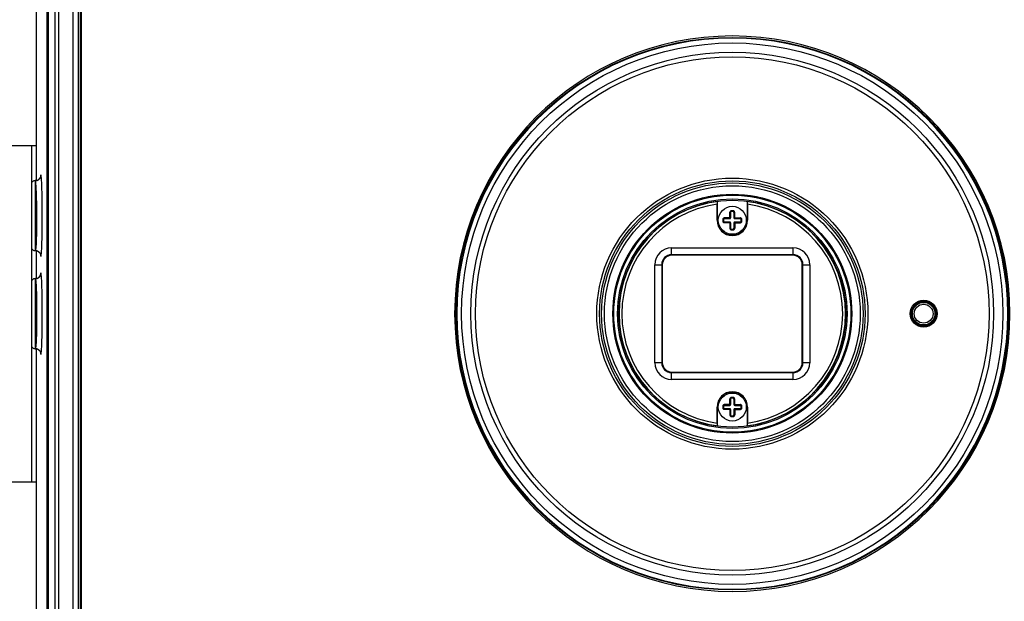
# Model space of a CAD drawing. Header units: millimetres. Extents: x 635 to 1283, y 8 to 421.
# Tile 3 of 12: x 721 to 826, y 200 to 262. Entities that reach past the tile are written whole.
import ezdxf

# ---------------------------------------------------------------- set-up
doc = ezdxf.new("R2010")
doc.units = ezdxf.units.MM
doc.header["$LTSCALE"] = 32.67
doc.header["$PDMODE"] = 3
doc.header["$PDSIZE"] = 8
doc.layers.get('0').update_dxf_attribs({"linetype": 'CONTINUOUS'})
doc.layers.get('Defpoints').update_dxf_attribs({"linetype": 'CONTINUOUS'})
doc.layers.add('20_ALL_FEATURES', color=7, linetype='CONTINUOUS')
doc.layers.add('51__DRAFT_DIMS', color=7, linetype='CONTINUOUS')
doc.styles.get("Standard").update_dxf_attribs({"font": 'simfang.ttf'})
doc.dimstyles.new('DIMSTYLE_1', dxfattribs={"dimtxt": 3, "dimasz": 3, "dimexe": 2.5, "dimexo": 0.5, "dimgap": 0.75, "dimtad": 1, "dimdsep": 46, "dimtxsty": 'STANDARD', "dimblk": '_FILLED', "dimblk1": '_FILLED', "dimblk2": '_FILLED', "dimcen": 0.09, "dimclrt": 3, "dimazin": 2, "dimtp": 0.5, "dimtm": 0.5, "dimtfac": 1, "dimtofl": 0, "dimtmove": 0, "dimatfit": 3, "dimldrblk": '_FILLED', "dimfxl": 1, "dimtolj": 1, "dimarcsym": 0})

# ---------------------------------------------------------------- blocks, each defined once
blk = doc.blocks.new('_FILLED')
at = {"color": 0, "linetype": 'ByBlock'}
blk.add_solid([(0, 0), (-1, 0.167), (-1, -0.167)], dxfattribs=at)
blk = doc.blocks.new('*D33')
at = {"layer": '51__DRAFT_DIMS', "color": 0, "lineweight": -2}
for p, q in [((715.13, 241.12), (715.13, 327.77)), ((879.32, 242.22), (879.32, 327.77)), ((718.13, 325.27), (876.32, 325.27))]:
    blk.add_line(p, q, dxfattribs=at)
at = {"layer": 'Defpoints', "color": 0}
for p in [(879.32, 325.27), (879.32, 241.72), (715.13, 240.62)]:
    blk.add_point(p, dxfattribs=at)
at = {"layer": '51__DRAFT_DIMS', "color": 0, "linetype": 'ByBlock', "lineweight": -2, "xscale": 3, "yscale": 3, "zscale": 3, "rotation": 180}
blk.add_blockref('_FILLED', (715.13, 325.27), dxfattribs=at)
at = {"layer": '51__DRAFT_DIMS', "color": 0, "linetype": 'ByBlock', "lineweight": -2, "xscale": 3, "yscale": 3, "zscale": 3}
blk.add_blockref('_FILLED', (879.32, 325.27), dxfattribs=at)
at = {"layer": '51__DRAFT_DIMS', "color": 251, "insert": (797.3, 330.02), "char_height": 3, "attachment_point": 2, "line_spacing_factor": 0.9}
blk.add_mtext('\\A1;164.2', dxfattribs=at)
blk = doc.blocks.new('*D35')
at = {"layer": '51__DRAFT_DIMS', "color": 0, "lineweight": -2}
for p, q in [((731.58, 305.26), (704, 305.26)), ((706.5, 302.26), (706.5, 158.67)), ((748.77, 155.67), (704, 155.67))]:
    blk.add_line(p, q, dxfattribs=at)
at = {"layer": 'Defpoints', "color": 0}
for p in [(732.08, 305.26), (706.5, 155.67), (749.27, 155.67)]:
    blk.add_point(p, dxfattribs=at)
at = {"layer": '51__DRAFT_DIMS', "color": 0, "linetype": 'ByBlock', "lineweight": -2, "xscale": 3, "yscale": 3, "zscale": 3}
for p, rotation in [((706.5, 305.26), 90), ((706.5, 155.67), 270)]:
    blk.add_blockref('_FILLED', p, dxfattribs=dict(at, rotation=rotation))
at = {"layer": '51__DRAFT_DIMS', "color": 251, "insert": (701.75, 230.57), "char_height": 3, "attachment_point": 2, "rotation": 90, "line_spacing_factor": 0.9}
blk.add_mtext('\\A1;149.6', dxfattribs=at)

msp = doc.modelspace()

# ---------------------------------------------------------------- linework, layer by layer
at = {"layer": '20_ALL_FEATURES'}
for p, q in [((722.634, 295.817), (722.634, 244.92)), ((723.785, 295.34), (723.785, 166)), ((723.937, 295.337), (723.937, 166.003)), ((724.682, 166.003), (724.682, 295.337)), ((725.029, 295.337), (725.029, 166.003)), ((726.608, 183.114), (726.608, 278.227)), ((727.126, 278.227), (727.126, 183.114)), ((727.224, 183.154), (727.224, 278.186)), ((727.424, 183.356), (727.424, 277.985)), ((727.45, 277.985), (727.45, 183.356)), ((719.624, 248.67), (722.634, 248.67)), ((722.124, 248.67), (722.124, 212.67)), ((722.547, 244.92), (722.524, 244.921)), ((722.524, 244.92), (722.524, 244.774)), ((722.524, 244.774), (722.531, 237.42)), ((795.607, 242.696), (795.624, 242.714)), ((795.624, 240.67), (795.624, 242.714)), ((798.824, 242.714), (798.824, 240.67)), ((798.824, 242.714), (798.84, 242.696)), ((795.592, 240.67), (795.592, 242.391)), ((797.134, 241.616), (797.126, 241.698)), ((797.313, 241.616), (797.321, 241.698)), ((798.855, 242.391), (798.855, 240.67)), ((795.624, 240.67), (795.592, 240.67)), ((796.196, 240.767), (796.278, 240.76)), ((796.278, 240.581), (796.196, 240.573)), ((796.377, 240.85), (796.377, 240.871)), ((796.377, 240.85), (796.944, 240.85)), ((796.944, 240.879), (796.944, 240.85)), ((797.044, 240.95), (797.015, 240.95)), ((797.023, 241.517), (797.044, 241.517)), ((797.044, 240.95), (797.044, 241.517)), ((797.404, 241.517), (797.404, 240.95)), ((797.404, 241.517), (797.424, 241.517)), ((797.433, 240.95), (797.404, 240.95)), ((797.504, 240.85), (797.504, 240.879)), ((797.504, 240.85), (798.07, 240.85)), ((798.07, 240.871), (798.07, 240.85)), ((798.169, 240.76), (798.251, 240.767)), ((798.169, 240.581), (798.251, 240.573)), ((798.855, 240.67), (798.824, 240.67)), ((796.377, 240.47), (796.377, 240.49)), ((796.944, 240.49), (796.377, 240.49)), ((796.944, 240.49), (796.944, 240.461)), ((797.015, 240.39), (797.044, 240.39)), ((797.044, 239.824), (797.023, 239.824)), ((797.044, 239.824), (797.044, 240.39)), ((797.134, 239.724), (797.126, 239.643)), ((797.313, 239.724), (797.321, 239.643)), ((797.404, 240.39), (797.404, 239.824)), ((797.404, 240.39), (797.433, 240.39)), ((797.424, 239.824), (797.404, 239.824)), ((797.504, 240.461), (797.504, 240.49)), ((798.07, 240.49), (797.504, 240.49)), ((798.07, 240.49), (798.07, 240.47)), ((788.446, 239.067), (788.337, 239.171)), ((806.11, 239.171), (806.001, 239.067)), ((722.545, 237.42), (722.531, 237.42)), ((722.545, 237.42), (722.562, 237.42)), ((722.634, 237.42), (722.634, 234.42)), ((787.478, 238.17), (787.595, 238.08)), ((790.724, 236.92), (790.724, 237.72)), ((790.724, 237.72), (803.724, 237.72)), ((803.724, 237.72), (803.724, 236.92)), ((806.852, 238.08), (806.969, 238.17)), ((722.98, 237.227), (723.019, 237.18)), ((723.019, 237.18), (723.048, 237.136)), ((723.048, 237.136), (723.07, 237.096)), ((803.724, 236.987), (790.724, 236.987)), ((803.724, 236.92), (790.724, 236.92)), ((788.924, 225.42), (788.924, 235.92)), ((788.924, 235.92), (789.724, 235.92)), ((789.656, 235.92), (789.656, 225.42)), ((789.724, 235.92), (789.724, 225.42)), ((804.724, 225.42), (804.724, 235.92)), ((804.724, 235.92), (805.524, 235.92)), ((804.791, 225.42), (804.791, 235.92)), ((805.524, 235.92), (805.524, 225.42)), ((722.523, 234.42), (722.524, 234.421)), ((722.547, 234.42), (722.524, 234.421)), ((722.524, 234.42), (722.524, 234.403)), ((722.523, 234.023), (722.524, 233.658)), ((722.523, 234.023), (722.531, 226.92)), ((722.524, 233.658), (722.53, 227.481)), ((722.545, 226.92), (722.531, 226.92)), ((722.545, 226.92), (722.562, 226.92)), ((722.634, 226.92), (722.634, 165.523)), ((789.724, 225.42), (788.924, 225.42)), ((805.524, 225.42), (804.724, 225.42)), ((790.724, 223.62), (790.724, 224.42)), ((790.724, 224.42), (803.724, 224.42)), ((790.724, 224.353), (803.724, 224.353)), ((803.724, 224.42), (803.724, 223.62)), ((787.595, 223.261), (787.478, 223.171)), ((803.724, 223.62), (790.724, 223.62)), ((806.969, 223.171), (806.852, 223.261)), ((788.337, 222.17), (788.446, 222.274)), ((797.126, 221.698), (797.134, 221.616)), ((797.321, 221.698), (797.313, 221.616)), ((806.001, 222.274), (806.11, 222.17)), ((795.592, 220.67), (795.624, 220.67)), ((795.592, 218.949), (795.592, 220.67)), ((795.624, 218.626), (795.624, 220.67)), ((796.196, 220.767), (796.278, 220.76)), ((796.278, 220.581), (796.196, 220.573)), ((796.377, 220.85), (796.377, 220.871)), ((796.377, 220.85), (796.944, 220.85)), ((796.944, 220.49), (796.377, 220.49)), ((796.377, 220.47), (796.377, 220.49)), ((796.944, 220.879), (796.944, 220.85)), ((796.944, 220.49), (796.944, 220.461)), ((797.044, 220.95), (797.015, 220.95)), ((797.023, 221.517), (797.044, 221.517)), ((797.044, 220.95), (797.044, 221.517)), ((797.404, 221.517), (797.424, 221.517)), ((797.404, 221.517), (797.404, 220.95)), ((797.433, 220.95), (797.404, 220.95)), ((797.504, 220.85), (797.504, 220.879)), ((797.504, 220.85), (798.07, 220.85)), ((798.07, 220.49), (797.504, 220.49)), ((797.504, 220.461), (797.504, 220.49)), ((798.07, 220.871), (798.07, 220.85)), ((798.07, 220.49), (798.07, 220.47)), ((798.169, 220.76), (798.251, 220.767)), ((798.169, 220.581), (798.251, 220.573)), ((798.824, 220.67), (798.855, 220.67)), ((798.824, 220.67), (798.824, 218.626)), ((798.855, 220.67), (798.855, 218.949)), ((797.015, 220.39), (797.044, 220.39)), ((797.044, 219.824), (797.023, 219.824)), ((797.044, 219.824), (797.044, 220.39)), ((797.126, 219.643), (797.134, 219.724)), ((797.321, 219.643), (797.313, 219.724)), ((797.404, 220.39), (797.433, 220.39)), ((797.404, 220.39), (797.404, 219.824)), ((797.424, 219.824), (797.404, 219.824)), ((795.624, 218.626), (795.607, 218.645)), ((798.84, 218.645), (798.824, 218.626)), ((719.624, 212.67), (722.634, 212.67))]:
    msp.add_line(p, q, dxfattribs=at)
for points in [[(723.1, 245.313), (723.101, 245.32), (723.103, 245.331), (723.104, 245.336), (723.104, 245.338), (723.104, 245.334), (723.101, 245.323), (723.095, 245.304), (723.085, 245.278), (723.07, 245.245), (723.048, 245.205), (723.019, 245.161), (722.981, 245.114), (722.933, 245.067), (722.876, 245.023), (722.809, 244.983), (722.734, 244.952), (722.651, 244.93), (722.562, 244.921), (722.547, 244.92)], [(722.562, 237.42), (722.651, 237.41), (722.733, 237.389), (722.808, 237.357), (722.876, 237.318)], [(722.876, 237.318), (722.933, 237.274), (722.98, 237.227)], [(723.07, 237.096), (723.085, 237.063), (723.095, 237.036), (723.101, 237.017), (723.104, 237.006), (723.104, 237.003), (723.104, 237.003)], [(722.651, 234.43), (722.562, 234.421), (722.547, 234.42)], [(723.1, 234.813), (723.101, 234.82), (723.103, 234.831), (723.104, 234.836), (723.104, 234.838), (723.104, 234.834), (723.101, 234.823), (723.095, 234.804), (723.085, 234.778), (723.07, 234.745), (723.048, 234.705), (723.019, 234.661), (722.981, 234.614), (722.933, 234.567), (722.876, 234.523), (722.809, 234.483), (722.734, 234.452), (722.651, 234.43)], [(722.562, 226.92), (722.651, 226.91), (722.733, 226.889), (722.808, 226.857), (722.876, 226.818), (722.933, 226.774), (722.98, 226.727), (723.019, 226.68), (723.048, 226.636), (723.07, 226.596), (723.085, 226.563), (723.095, 226.536), (723.101, 226.517), (723.104, 226.506), (723.104, 226.503), (723.104, 226.503)]]:
    msp.add_lwpolyline(points, dxfattribs=at)
for centre, radius in [((797.224, 230.67), 29.602), ((797.224, 230.67), 29), ((797.224, 230.67), 28), ((797.224, 230.67), 27.509), ((797.224, 230.67), 14.522), ((797.224, 230.67), 14.222), ((797.224, 230.67), 14.005), ((797.224, 230.67), 13.7), ((797.224, 230.67), 12.8), ((797.224, 230.67), 12.7), ((797.224, 230.67), 12.3), ((797.224, 230.67), 12.15), ((797.224, 240.67), 1.5), ((817.724, 230.67), 1.45), ((817.724, 230.67), 1.352), ((817.724, 230.67), 1.3), ((817.724, 230.67), 1.25), ((817.724, 230.67), 1.21), ((817.724, 230.67), 1.01), ((797.224, 220.67), 1.5)]:
    msp.add_circle(centre, radius, dxfattribs=at)
for centre, radius, start, end in [((797.224, 230.67), 29.75, 90.00002, 269.99998), ((797.224, 230.67), 29.517, 0, 180), ((797.224, 230.67), 29.75, 270.00002, 89.99998), ((722.524, 244.52), 0.4, 89.86482, 180), ((722.542, 245.519), 0.599, 270.55715, 275.76612), ((722.541, 245.526), 0.606, 275.75275, 278.57811), ((722.541, 245.527), 0.607, 278.56814, 281.73551), ((722.541, 245.525), 0.605, 281.71367, 286.56641), ((722.543, 245.518), 0.598, 286.54426, 289.51207), ((722.543, 245.518), 0.598, 286.56902, 289.47032), ((722.544, 245.515), 0.594, 289.48601, 297.07826), ((722.541, 245.522), 0.602, 297.00294, 304.08359), ((722.541, 245.522), 0.602, 297.08097, 304.19226), ((797.224, 230.67), 12.133, 97.65631, 262.34369), ((797.224, 230.67), 12.133, 277.65631, 82.34369), ((797.224, 230.67), 11.834, 97.92417, 262.07583), ((797.144, 241.513), 0.121, 95.39986, 178.15156), ((797.144, 241.517), 0.1, 95.40054, 180), ((797.224, 240.67), 1.032, 84.60011, 95.39989), ((797.224, 240.67), 0.967, 84.59948, 95.40052), ((797.224, 240.67), 0.95, 84.59946, 95.40054), ((797.304, 241.517), 0.1, 0, 84.59946), ((797.303, 241.513), 0.121, 1.84815, 84.59929), ((797.224, 230.67), 11.834, 277.92417, 82.07583), ((797.224, 240.67), 1.631, 180, 0), ((797.224, 240.67), 1.6, 180, 0), ((797.224, 240.67), 1.032, 174.60011, 185.39989), ((797.224, 240.67), 0.967, 174.59946, 185.40054), ((796.381, 240.75), 0.121, 91.84815, 174.59929), ((796.381, 240.591), 0.121, 185.39986, 268.15156), ((797.224, 240.67), 0.95, 174.59946, 185.40054), ((796.377, 240.75), 0.1, 90, 174.59946), ((796.377, 240.59), 0.1, 185.40054, 270), ((797.229, 202.247), 38.687, 90.42858, 91.27982), ((797.212, 204.006), 36.874, 90.41762, 91.29754), ((796.944, 240.95), 0.1, 270, 0), ((796.943, 240.95), 0.0711, 270.12789, 359.87212), ((833.349, 240.69), 36.336, 178.69594, 179.5889), ((797.504, 240.95), 0.1, 180, 270), ((760.56, 240.682), 36.874, 0.41762, 1.29754), ((797.504, 240.95), 0.0711, 180.12789, 269.87212), ((758.801, 240.665), 38.687, 0.42858, 1.27982), ((797.243, 204.545), 36.336, 88.69594, 89.5889), ((798.066, 240.75), 0.121, 5.39986, 88.15156), ((798.07, 240.75), 0.1, 5.40054, 90), ((798.07, 240.59), 0.1, 270, 354.59946), ((798.066, 240.591), 0.121, 271.84815, 354.59929), ((797.224, 240.67), 0.95, 354.59946, 5.40054), ((797.224, 240.67), 0.967, 354.59948, 5.40052), ((797.224, 240.67), 1.032, 354.60011, 5.39989), ((797.204, 276.796), 36.336, 268.69594, 269.5889), ((796.944, 240.39), 0.1, 0, 90), ((796.943, 240.39), 0.0711, 0.12789, 89.87212), ((835.647, 240.675), 38.687, 180.42858, 181.27982), ((833.888, 240.659), 36.874, 180.41762, 181.29754), ((797.144, 239.828), 0.121, 181.84815, 264.59929), ((797.144, 239.824), 0.1, 180, 264.59946), ((797.224, 240.67), 1.032, 264.60011, 275.39989), ((797.224, 240.67), 0.967, 264.59948, 275.40052), ((797.224, 240.67), 0.95, 264.59946, 275.40054), ((797.304, 239.824), 0.1, 275.40054, 0), ((797.303, 239.828), 0.121, 275.39986, 358.15156), ((797.504, 240.39), 0.1, 90, 180), ((761.098, 240.651), 36.336, 358.69594, 359.5889), ((797.504, 240.39), 0.0711, 90.12789, 179.87212), ((797.235, 277.334), 36.874, 270.41762, 271.29754), ((797.218, 279.093), 38.687, 270.42858, 271.27982), ((788.374, 238.27), 0.518, 117.76326, 160.50496), ((788.374, 238.27), 0.502, 123.06377, 154.63519), ((806.074, 238.27), 0.518, 19.49338, 62.41386), ((806.074, 238.27), 0.502, 25.27154, 57.14698), ((722.524, 237.82), 0.4, 180, 270.99605), ((722.542, 236.827), 0.593, 86.72583, 89.73626), ((722.542, 236.827), 0.593, 86.70937, 89.73603), ((722.541, 236.819), 0.601, 83.46694, 86.72605), ((722.541, 236.814), 0.607, 77.91336, 83.49638), ((722.541, 236.815), 0.605, 73.25357, 77.95447), ((722.541, 236.815), 0.606, 73.24742, 77.91661), ((722.543, 236.821), 0.599, 70.20491, 73.25185), ((722.543, 236.821), 0.599, 70.1491, 73.24587), ((722.545, 236.827), 0.592, 65.00649, 70.1998), ((722.545, 236.827), 0.592, 65.00987, 70.14432), ((722.542, 236.82), 0.6, 56.85219, 64.99181), ((722.542, 236.821), 0.6, 56.87904, 64.99466), ((790.724, 235.92), 1.8, 90, 179.99999), ((803.724, 235.92), 1.8, 0, 90), ((790.724, 235.92), 1.067, 90, 179.99999), ((790.724, 235.92), 1, 90, 180), ((803.724, 235.92), 1.067, 0, 90), ((803.724, 235.92), 1, 0, 90), ((722.524, 234.02), 0.4, 90, 180), ((722.542, 235.019), 0.599, 270.55715, 275.76612), ((722.541, 235.026), 0.606, 275.75275, 278.57811), ((722.541, 235.027), 0.607, 278.56813, 283.30529), ((722.541, 235.027), 0.607, 278.57753, 281.71646), ((722.541, 235.025), 0.605, 281.71367, 286.56641), ((722.542, 235.024), 0.604, 283.30511, 286.54445), ((722.543, 235.018), 0.598, 286.54426, 289.51207), ((722.543, 235.018), 0.598, 286.56902, 289.47032), ((722.544, 235.015), 0.594, 289.48601, 297.07826), ((722.541, 235.022), 0.602, 297.00294, 304.08359), ((722.541, 235.021), 0.601, 297.07921, 303.23327), ((722.54, 235.022), 0.602, 303.23227, 306.29399), ((797.224, 230.67), 29.517, 180, 0), ((722.524, 227.32), 0.4, 180, 270.99605), ((722.531, 226.933), 0.0131, 270.04836, 279.3791), ((722.53, 226.933), 0.0126, 270.49684, 280.15633), ((722.542, 226.327), 0.593, 86.72583, 89.73626), ((722.542, 226.327), 0.593, 86.70937, 89.73603), ((722.541, 226.319), 0.601, 83.46694, 86.72605), ((722.541, 226.314), 0.607, 77.91336, 83.49638), ((722.541, 226.315), 0.605, 73.25357, 77.95447), ((722.541, 226.315), 0.606, 73.24742, 77.91661), ((722.543, 226.321), 0.599, 70.20491, 73.25185), ((722.543, 226.321), 0.599, 70.1491, 73.24587), ((722.545, 226.327), 0.592, 65.00649, 70.1998), ((722.545, 226.327), 0.592, 65.00987, 70.14432), ((722.542, 226.32), 0.6, 56.85219, 64.99181), ((722.542, 226.321), 0.6, 56.87904, 64.99466), ((790.724, 225.42), 1.8, 180, 269.99999), ((790.724, 225.42), 1.067, 180, 269.99999), ((790.724, 225.42), 1, 180, 270), ((803.724, 225.42), 1.8, 270, 359.99999), ((803.724, 225.42), 1.067, 270, 359.99999), ((803.724, 225.42), 1, 270, 0), ((788.374, 223.07), 0.518, 199.53784, 242.48434), ((788.374, 223.07), 0.502, 205.27154, 237.14698), ((806.074, 223.07), 0.518, 297.76326, 340.50496), ((806.074, 223.07), 0.502, 303.06377, 334.63519), ((797.224, 220.67), 1.631, 0, 180), ((797.224, 220.67), 1.6, 0, 180), ((797.144, 221.513), 0.121, 95.39986, 178.15156), ((797.144, 221.517), 0.1, 95.40054, 180), ((797.224, 220.67), 1.032, 84.60011, 95.39989), ((797.224, 220.67), 0.967, 84.59948, 95.40052), ((797.224, 220.67), 0.95, 84.59946, 95.40054), ((797.304, 221.517), 0.1, 0, 84.59946), ((797.303, 221.513), 0.121, 1.84815, 84.59929), ((797.224, 220.67), 1.032, 174.60011, 185.39989), ((797.224, 220.67), 0.967, 174.59946, 185.40054), ((796.381, 220.75), 0.121, 91.84815, 174.59929), ((796.381, 220.591), 0.121, 185.39986, 268.15156), ((797.224, 220.67), 0.95, 174.59946, 185.40054), ((796.377, 220.75), 0.1, 90, 174.59946), ((796.377, 220.59), 0.1, 185.40054, 270), ((797.229, 182.247), 38.687, 90.42858, 91.27982), ((797.212, 184.006), 36.874, 90.41762, 91.29754), ((796.944, 220.95), 0.1, 270, 0), ((796.943, 220.95), 0.0711, 270.12789, 359.87212), ((796.944, 220.39), 0.1, 0, 90), ((833.349, 220.69), 36.336, 178.69594, 179.5889), ((797.504, 220.95), 0.1, 180, 270), ((797.504, 220.39), 0.1, 90, 180), ((760.56, 220.682), 36.874, 0.41762, 1.29754), ((797.504, 220.95), 0.0711, 180.12789, 269.87212), ((758.801, 220.665), 38.687, 0.42858, 1.27982), ((797.243, 184.545), 36.336, 88.69594, 89.5889), ((798.066, 220.75), 0.121, 5.39986, 88.15156), ((798.07, 220.75), 0.1, 5.40054, 90), ((798.07, 220.59), 0.1, 270, 354.59946), ((798.066, 220.591), 0.121, 271.84815, 354.59929), ((797.224, 220.67), 0.95, 354.59946, 5.40054), ((797.224, 220.67), 0.967, 354.59948, 5.40052), ((797.224, 220.67), 1.032, 354.60011, 5.39989), ((797.204, 256.796), 36.336, 268.69594, 269.5889), ((796.943, 220.39), 0.0711, 0.12789, 89.87212), ((835.647, 220.675), 38.687, 180.42858, 181.27982), ((833.888, 220.659), 36.874, 180.41762, 181.29754), ((797.144, 219.828), 0.121, 181.84815, 264.59929), ((797.144, 219.824), 0.1, 180, 264.59946), ((797.224, 220.67), 1.032, 264.60011, 275.39989), ((797.224, 220.67), 0.967, 264.59948, 275.40052), ((797.224, 220.67), 0.95, 264.59946, 275.40054), ((797.304, 219.824), 0.1, 275.40054, 0), ((797.303, 219.828), 0.121, 275.39986, 358.15156), ((761.098, 220.651), 36.336, 358.69594, 359.5889), ((797.504, 220.39), 0.0711, 90.12789, 179.87212), ((797.235, 257.334), 36.874, 270.41762, 271.29754), ((797.218, 259.093), 38.687, 270.42858, 271.27982)]:
    msp.add_arc(centre, radius, start, end, dxfattribs=at)
for points, knots in [([(722.524, 244.903), (722.527, 244.897), (722.542, 244.859), (722.549, 244.818), (722.555, 244.785)], [0, 0, 0, 0, 0.1690187, 1, 1, 1, 1]), ([(722.555, 244.785), (722.568, 244.707), (722.587, 244.513), (722.621, 243.997), (722.654, 243.148), (722.677, 241.969), (722.683, 240.894), (722.678, 240.023), (722.67, 239.411), (722.657, 238.856), (722.641, 238.376), (722.62, 237.984), (722.602, 237.697), (722.579, 237.521), (722.557, 237.443), (722.539, 237.42), (722.531, 237.42)], [0, 0, 0, 0, 0.032224, 0.0790256, 0.2101559, 0.3769626, 0.558193, 0.6469764, 0.730715, 0.8067142, 0.8725385, 0.9260998, 0.9656791, 0.9901723, 0.9967126, 1, 1, 1, 1]), ([(723.142, 245.52), (723.142, 245.423), (723.093, 245.227), (722.958, 245.077), (722.878, 245.023)], [0, 0, 0, 0, 0.5002469, 1, 1, 1, 1]), ([(722.879, 245.024), (722.959, 245.078), (723.094, 245.228), (723.142, 245.423), (723.142, 245.52)], [0, 0, 0, 0, 0.4998354, 1, 1, 1, 1]), ([(723.142, 245.52), (723.136, 245.519), (723.125, 245.497), (723.116, 245.46), (723.105, 245.392), (723.098, 245.34), (723.095, 245.31)], [0, 0, 0, 0, 0.0840497, 0.2730573, 0.5773863, 1, 1, 1, 1]), ([(723.218, 244.928), (723.213, 245.013), (723.203, 245.161), (723.187, 245.33), (723.173, 245.429), (723.163, 245.477), (723.156, 245.504), (723.146, 245.52), (723.142, 245.52)], [0, 0, 0, 0, 0.426758, 0.7373876, 0.8472289, 0.926715, 0.9765949, 1, 1, 1, 1]), ([(723.218, 237.405), (723.25, 237.934), (723.282, 239.187), (723.3, 241.163), (723.282, 243.142), (723.25, 244.397), (723.218, 244.928)], [0, 0, 0, 0, 0.2112323, 0.4994949, 0.788026, 1, 1, 1, 1]), ([(795.607, 242.696), (795.606, 242.695), (795.605, 242.692), (795.603, 242.683), (795.601, 242.664), (795.598, 242.635), (795.596, 242.597), (795.594, 242.552), (795.593, 242.483), (795.592, 242.429), (795.592, 242.391)], [0, 0, 0, 0, 0.0108913, 0.0297919, 0.0940602, 0.1923665, 0.3180084, 0.4661067, 0.6326387, 1, 1, 1, 1]), ([(798.855, 242.391), (798.855, 242.429), (798.855, 242.483), (798.853, 242.552), (798.851, 242.597), (798.849, 242.635), (798.846, 242.664), (798.844, 242.683), (798.842, 242.692), (798.841, 242.695), (798.84, 242.696)], [0, 0, 0, 0, 0.3673654, 0.5338986, 0.6820048, 0.8076426, 0.9059417, 0.9702157, 0.9891116, 1, 1, 1, 1]), ([(797.126, 241.698), (797.105, 241.696), (797.064, 241.684), (797.021, 241.652), (796.995, 241.618), (796.981, 241.59), (796.972, 241.56), (796.97, 241.539), (796.969, 241.529)], [0, 0, 0, 0, 0.253055, 0.5040539, 0.6289635, 0.7531987, 0.8767703, 1, 1, 1, 1]), ([(797.478, 241.529), (797.477, 241.55), (797.469, 241.591), (797.441, 241.636), (797.409, 241.664), (797.382, 241.681), (797.352, 241.693), (797.331, 241.697), (797.321, 241.698)], [0, 0, 0, 0, 0.245857, 0.4938765, 0.6195298, 0.7458964, 0.8727851, 1, 1, 1, 1]), ([(796.365, 240.924), (796.344, 240.924), (796.303, 240.916), (796.258, 240.887), (796.229, 240.856), (796.213, 240.829), (796.201, 240.799), (796.197, 240.778), (796.196, 240.767)], [0, 0, 0, 0, 0.2458571, 0.4938765, 0.6195298, 0.7458966, 0.8727847, 1, 1, 1, 1]), ([(796.196, 240.573), (796.198, 240.552), (796.21, 240.51), (796.242, 240.467), (796.276, 240.442), (796.304, 240.428), (796.334, 240.419), (796.354, 240.416), (796.365, 240.416)], [0, 0, 0, 0, 0.2530547, 0.5040536, 0.6289632, 0.7531987, 0.8767703, 1, 1, 1, 1]), ([(796.377, 240.871), (796.377, 240.871), (796.375, 240.873), (796.373, 240.876), (796.37, 240.881), (796.368, 240.891), (796.365, 240.906), (796.365, 240.918), (796.365, 240.924)], [0, 0, 0, 0, 0.0470433, 0.1166941, 0.215119, 0.3418022, 0.6596877, 1, 1, 1, 1]), ([(796.939, 240.933), (796.945, 240.933), (796.956, 240.938), (796.961, 240.949), (796.961, 240.954)], [0, 0, 0, 0, 0.5002234, 1, 1, 1, 1]), ([(796.939, 240.933), (796.939, 240.927), (796.94, 240.918), (796.94, 240.906), (796.941, 240.897), (796.941, 240.89), (796.942, 240.885), (796.943, 240.882), (796.943, 240.88), (796.944, 240.879)], [0, 0, 0, 0, 0.3408608, 0.5115986, 0.6682493, 0.8001943, 0.9009542, 0.9666835, 1, 1, 1, 1]), ([(796.961, 240.954), (796.961, 241.003), (796.962, 241.087), (796.963, 241.208), (796.965, 241.316), (796.967, 241.423), (796.969, 241.494), (796.969, 241.529)], [0, 0, 0, 0, 0.2525197, 0.4410325, 0.6285788, 0.814969, 1, 1, 1, 1]), ([(797.015, 240.95), (797.014, 240.951), (797.012, 240.951), (797.009, 240.952), (797.003, 240.953), (796.996, 240.953), (796.988, 240.954), (796.976, 240.954), (796.967, 240.954), (796.961, 240.954)], [0, 0, 0, 0, 0.0333165, 0.0990458, 0.1998057, 0.3317507, 0.4884013, 0.6591392, 1, 1, 1, 1]), ([(796.969, 241.529), (796.976, 241.529), (796.988, 241.529), (797.003, 241.526), (797.013, 241.524), (797.018, 241.521), (797.021, 241.519), (797.023, 241.517), (797.023, 241.517)], [0, 0, 0, 0, 0.340312, 0.6581975, 0.7848808, 0.8833058, 0.9529566, 1, 1, 1, 1]), ([(797.424, 241.517), (797.425, 241.517), (797.426, 241.519), (797.429, 241.521), (797.434, 241.524), (797.444, 241.526), (797.459, 241.529), (797.471, 241.529), (797.478, 241.529)], [0, 0, 0, 0, 0.0470433, 0.1166941, 0.215119, 0.3418022, 0.6596877, 1, 1, 1, 1]), ([(797.486, 240.954), (797.48, 240.954), (797.471, 240.954), (797.459, 240.954), (797.451, 240.953), (797.444, 240.953), (797.438, 240.952), (797.435, 240.951), (797.433, 240.951), (797.433, 240.95)], [0, 0, 0, 0, 0.3408608, 0.5115986, 0.6682493, 0.8001943, 0.9009542, 0.9666835, 1, 1, 1, 1]), ([(797.486, 240.954), (797.486, 240.949), (797.491, 240.938), (797.502, 240.933), (797.508, 240.933)], [0, 0, 0, 0, 0.5002234, 1, 1, 1, 1]), ([(797.504, 240.879), (797.504, 240.88), (797.505, 240.882), (797.505, 240.885), (797.506, 240.89), (797.507, 240.897), (797.507, 240.906), (797.508, 240.918), (797.508, 240.927), (797.508, 240.933)], [0, 0, 0, 0, 0.0333165, 0.0990458, 0.1998057, 0.3317507, 0.4884013, 0.6591392, 1, 1, 1, 1]), ([(797.508, 240.933), (797.556, 240.933), (797.641, 240.932), (797.761, 240.93), (797.869, 240.929), (797.976, 240.927), (798.047, 240.925), (798.082, 240.924)], [0, 0, 0, 0, 0.2525197, 0.4410325, 0.6285788, 0.814969, 1, 1, 1, 1]), ([(798.082, 240.924), (798.082, 240.918), (798.082, 240.906), (798.08, 240.891), (798.077, 240.881), (798.075, 240.876), (798.072, 240.873), (798.071, 240.871), (798.07, 240.871)], [0, 0, 0, 0, 0.340312, 0.6581975, 0.7848808, 0.8833058, 0.9529566, 1, 1, 1, 1]), ([(798.251, 240.767), (798.249, 240.789), (798.237, 240.83), (798.205, 240.873), (798.171, 240.899), (798.143, 240.913), (798.113, 240.922), (798.093, 240.924), (798.082, 240.924)], [0, 0, 0, 0, 0.2530547, 0.5040536, 0.6289632, 0.7531987, 0.8767703, 1, 1, 1, 1]), ([(798.082, 240.416), (798.103, 240.416), (798.145, 240.425), (798.19, 240.453), (798.218, 240.484), (798.235, 240.512), (798.246, 240.541), (798.25, 240.563), (798.251, 240.573)], [0, 0, 0, 0, 0.2458571, 0.4938765, 0.6195298, 0.7458966, 0.8727847, 1, 1, 1, 1]), ([(796.365, 240.416), (796.365, 240.423), (796.365, 240.435), (796.368, 240.45), (796.37, 240.459), (796.373, 240.465), (796.375, 240.468), (796.377, 240.469), (796.377, 240.47)], [0, 0, 0, 0, 0.340312, 0.6581975, 0.7848808, 0.8833058, 0.9529566, 1, 1, 1, 1]), ([(796.939, 240.407), (796.891, 240.408), (796.807, 240.409), (796.686, 240.41), (796.578, 240.412), (796.471, 240.414), (796.4, 240.415), (796.365, 240.416)], [0, 0, 0, 0, 0.2525197, 0.4410325, 0.6285788, 0.814969, 1, 1, 1, 1]), ([(796.944, 240.461), (796.943, 240.461), (796.943, 240.459), (796.942, 240.456), (796.941, 240.45), (796.941, 240.443), (796.94, 240.435), (796.94, 240.423), (796.939, 240.414), (796.939, 240.407)], [0, 0, 0, 0, 0.0333165, 0.0990458, 0.1998057, 0.3317507, 0.4884013, 0.6591392, 1, 1, 1, 1]), ([(796.961, 240.386), (796.961, 240.392), (796.956, 240.403), (796.945, 240.407), (796.939, 240.407)], [0, 0, 0, 0, 0.5002234, 1, 1, 1, 1]), ([(796.961, 240.386), (796.967, 240.386), (796.976, 240.386), (796.988, 240.387), (796.996, 240.387), (797.003, 240.388), (797.009, 240.389), (797.012, 240.389), (797.014, 240.39), (797.015, 240.39)], [0, 0, 0, 0, 0.3408608, 0.5115986, 0.6682493, 0.8001943, 0.9009542, 0.9666835, 1, 1, 1, 1]), ([(797.023, 239.824), (797.023, 239.823), (797.021, 239.821), (797.018, 239.819), (797.013, 239.817), (797.003, 239.814), (796.988, 239.812), (796.976, 239.811), (796.969, 239.811)], [0, 0, 0, 0, 0.0470433, 0.1166941, 0.215119, 0.3418022, 0.6596877, 1, 1, 1, 1]), ([(796.969, 239.811), (796.97, 239.791), (796.978, 239.749), (797.007, 239.704), (797.038, 239.676), (797.065, 239.659), (797.095, 239.648), (797.116, 239.644), (797.126, 239.643)], [0, 0, 0, 0, 0.245857, 0.4938765, 0.6195298, 0.7458964, 0.8727851, 1, 1, 1, 1]), ([(797.321, 239.643), (797.342, 239.645), (797.383, 239.657), (797.427, 239.689), (797.452, 239.723), (797.466, 239.75), (797.475, 239.78), (797.477, 239.801), (797.478, 239.811)], [0, 0, 0, 0, 0.253055, 0.5040539, 0.6289635, 0.7531987, 0.8767703, 1, 1, 1, 1]), ([(797.478, 239.811), (797.471, 239.811), (797.459, 239.812), (797.444, 239.814), (797.434, 239.817), (797.429, 239.819), (797.426, 239.821), (797.425, 239.823), (797.424, 239.824)], [0, 0, 0, 0, 0.340312, 0.6581975, 0.7848808, 0.8833058, 0.9529566, 1, 1, 1, 1]), ([(797.433, 240.39), (797.433, 240.39), (797.435, 240.389), (797.438, 240.389), (797.444, 240.388), (797.451, 240.387), (797.459, 240.387), (797.471, 240.386), (797.48, 240.386), (797.486, 240.386)], [0, 0, 0, 0, 0.0333165, 0.0990458, 0.1998057, 0.3317507, 0.4884013, 0.6591392, 1, 1, 1, 1]), ([(797.486, 240.386), (797.486, 240.338), (797.485, 240.253), (797.484, 240.133), (797.482, 240.025), (797.48, 239.918), (797.479, 239.847), (797.478, 239.811)], [0, 0, 0, 0, 0.2525197, 0.4410325, 0.6285788, 0.814969, 1, 1, 1, 1]), ([(797.508, 240.407), (797.502, 240.407), (797.491, 240.403), (797.486, 240.392), (797.486, 240.386)], [0, 0, 0, 0, 0.5002234, 1, 1, 1, 1]), ([(797.508, 240.407), (797.508, 240.414), (797.508, 240.423), (797.507, 240.435), (797.507, 240.443), (797.506, 240.45), (797.505, 240.456), (797.505, 240.459), (797.504, 240.461), (797.504, 240.461)], [0, 0, 0, 0, 0.3408608, 0.5115986, 0.6682493, 0.8001943, 0.9009542, 0.9666835, 1, 1, 1, 1]), ([(798.07, 240.47), (798.071, 240.469), (798.072, 240.468), (798.075, 240.465), (798.077, 240.459), (798.08, 240.45), (798.082, 240.435), (798.082, 240.423), (798.082, 240.416)], [0, 0, 0, 0, 0.0470433, 0.1166941, 0.215119, 0.3418022, 0.6596877, 1, 1, 1, 1]), ([(788.241, 238.851), (788.185, 238.826), (788.076, 238.766), (787.892, 238.6), (787.809, 238.427), (787.778, 238.308)], [0, 0, 0, 0, 0.2504826, 0.5019302, 1, 1, 1, 1]), ([(806.669, 238.308), (806.654, 238.364), (806.614, 238.481), (806.51, 238.641), (806.368, 238.768), (806.259, 238.828), (806.206, 238.851)], [0, 0, 0, 0, 0.2341305, 0.4991385, 0.7644394, 1, 1, 1, 1]), ([(723.142, 236.821), (723.146, 236.821), (723.155, 236.836), (723.163, 236.863), (723.173, 236.911), (723.187, 237.008), (723.203, 237.175), (723.213, 237.321), (723.218, 237.405)], [0, 0, 0, 0, 0.0237643, 0.0736817, 0.1529782, 0.2625848, 0.5730771, 1, 1, 1, 1]), ([(722.87, 237.323), (722.952, 237.269), (723.092, 237.119), (723.142, 236.919), (723.142, 236.821)], [0, 0, 0, 0, 0.4997924, 1, 1, 1, 1]), ([(723.095, 237.03), (723.098, 237), (723.105, 236.948), (723.116, 236.88), (723.125, 236.844), (723.136, 236.821), (723.142, 236.821)], [0, 0, 0, 0, 0.4228494, 0.7277338, 0.9168464, 1, 1, 1, 1]), ([(722.524, 234.404), (722.523, 234.406), (722.523, 234.411), (722.521, 234.418), (722.523, 234.42)], [0, 0, 0, 0, 0.394647, 1, 1, 1, 1]), ([(722.526, 234.274), (722.525, 234.257), (722.523, 234.173), (722.523, 234.09), (722.523, 234.023)], [0, 0, 0, 0, 0.205357, 1, 1, 1, 1]), ([(722.533, 226.92), (722.542, 226.922), (722.559, 226.951), (722.573, 227.004), (722.589, 227.092), (722.607, 227.27), (722.626, 227.569), (722.646, 228.007), (722.662, 228.541), (722.673, 229.151), (722.68, 229.816), (722.682, 230.742), (722.673, 231.658), (722.654, 232.533), (722.636, 233.104), (722.615, 233.588), (722.591, 233.966), (722.568, 234.211), (722.544, 234.343), (722.532, 234.388), (722.524, 234.404)], [0, 0, 0, 0, 0.003782, 0.0113375, 0.0230903, 0.0390676, 0.0832127, 0.1423409, 0.2143447, 0.2966496, 0.3863164, 0.4801251, 0.6666507, 0.7526748, 0.8296878, 0.8949573, 0.9461667, 0.9815215, 0.9928844, 1, 1, 1, 1]), ([(722.532, 234.383), (722.531, 234.376), (722.528, 234.34), (722.527, 234.304), (722.526, 234.274)], [0, 0, 0, 0, 0.1891278, 1, 1, 1, 1]), ([(722.534, 234.403), (722.55, 234.383), (722.57, 234.316), (722.582, 234.25), (722.588, 234.208)], [0, 0, 0, 0, 0.376209, 1, 1, 1, 1]), ([(722.588, 234.208), (722.59, 234.19), (722.6, 234.105), (722.606, 234.02), (722.61, 233.953)], [0, 0, 0, 0, 0.2155656, 1, 1, 1, 1]), ([(723.142, 235.02), (723.142, 234.923), (723.093, 234.727), (722.958, 234.577), (722.878, 234.523)], [0, 0, 0, 0, 0.5002469, 1, 1, 1, 1]), ([(722.897, 234.537), (722.972, 234.592), (723.097, 234.739), (723.142, 234.927), (723.142, 235.02)], [0, 0, 0, 0, 0.4998562, 1, 1, 1, 1]), ([(723.142, 235.02), (723.136, 235.019), (723.125, 234.997), (723.116, 234.96), (723.105, 234.892), (723.098, 234.84), (723.095, 234.81)], [0, 0, 0, 0, 0.0840497, 0.2730573, 0.5773863, 1, 1, 1, 1]), ([(723.218, 234.428), (723.213, 234.513), (723.203, 234.661), (723.187, 234.83), (723.173, 234.929), (723.163, 234.977), (723.156, 235.004), (723.146, 235.02), (723.142, 235.02)], [0, 0, 0, 0, 0.426758, 0.7373876, 0.8472289, 0.926715, 0.9765949, 1, 1, 1, 1]), ([(723.218, 226.905), (723.25, 227.434), (723.282, 228.687), (723.3, 230.663), (723.282, 232.642), (723.25, 233.897), (723.218, 234.428)], [0, 0, 0, 0, 0.2112323, 0.4994949, 0.788026, 1, 1, 1, 1]), ([(722.61, 233.953), (722.626, 233.7), (722.656, 233.104), (722.68, 232.11), (722.693, 230.963), (722.69, 229.965), (722.68, 229.182), (722.669, 228.646), (722.655, 228.163), (722.638, 227.749), (722.618, 227.412), (722.599, 227.164), (722.577, 227.012), (722.556, 226.942), (722.54, 226.922), (722.533, 226.92)], [0, 0, 0, 0, 0.1079098, 0.2540443, 0.4228464, 0.5962487, 0.678842, 0.7557075, 0.824776, 0.8841997, 0.9324031, 0.968097, 0.9904852, 0.9966846, 1, 1, 1, 1]), ([(722.87, 226.823), (722.952, 226.769), (723.092, 226.619), (723.142, 226.419), (723.142, 226.321)], [0, 0, 0, 0, 0.4997924, 1, 1, 1, 1]), ([(723.142, 226.321), (723.146, 226.321), (723.155, 226.336), (723.163, 226.363), (723.173, 226.411), (723.187, 226.508), (723.203, 226.675), (723.213, 226.821), (723.218, 226.905)], [0, 0, 0, 0, 0.0237643, 0.0736817, 0.1529782, 0.2625848, 0.5730771, 1, 1, 1, 1]), ([(723.095, 226.53), (723.098, 226.5), (723.105, 226.448), (723.116, 226.38), (723.125, 226.344), (723.136, 226.321), (723.142, 226.321)], [0, 0, 0, 0, 0.4228494, 0.7277338, 0.9168464, 1, 1, 1, 1]), ([(787.779, 223.029), (787.811, 222.912), (787.919, 222.681), (788.13, 222.539), (788.241, 222.489)], [0, 0, 0, 0, 0.4999977, 1, 1, 1, 1]), ([(806.208, 222.49), (806.261, 222.514), (806.37, 222.573), (806.511, 222.7), (806.613, 222.86), (806.654, 222.976), (806.669, 223.032)], [0, 0, 0, 0, 0.2354742, 0.5012225, 0.7657502, 1, 1, 1, 1]), ([(797.126, 221.698), (797.105, 221.696), (797.064, 221.684), (797.021, 221.652), (796.995, 221.618), (796.981, 221.59), (796.972, 221.56), (796.97, 221.539), (796.969, 221.529)], [0, 0, 0, 0, 0.253055, 0.5040539, 0.6289635, 0.7531987, 0.8767703, 1, 1, 1, 1]), ([(797.478, 221.529), (797.477, 221.55), (797.469, 221.591), (797.441, 221.636), (797.409, 221.664), (797.382, 221.681), (797.352, 221.693), (797.331, 221.697), (797.321, 221.698)], [0, 0, 0, 0, 0.245857, 0.4938765, 0.6195298, 0.7458964, 0.8727851, 1, 1, 1, 1]), ([(796.365, 220.924), (796.344, 220.924), (796.303, 220.916), (796.258, 220.887), (796.229, 220.856), (796.213, 220.829), (796.201, 220.799), (796.197, 220.778), (796.196, 220.767)], [0, 0, 0, 0, 0.2458571, 0.4938765, 0.6195298, 0.7458966, 0.8727847, 1, 1, 1, 1]), ([(796.196, 220.573), (796.198, 220.552), (796.21, 220.51), (796.242, 220.467), (796.276, 220.442), (796.304, 220.428), (796.334, 220.419), (796.354, 220.416), (796.365, 220.416)], [0, 0, 0, 0, 0.2530547, 0.5040536, 0.6289632, 0.7531987, 0.8767703, 1, 1, 1, 1]), ([(796.377, 220.871), (796.377, 220.871), (796.375, 220.873), (796.373, 220.876), (796.37, 220.881), (796.368, 220.891), (796.365, 220.906), (796.365, 220.918), (796.365, 220.924)], [0, 0, 0, 0, 0.0470433, 0.1166941, 0.215119, 0.3418022, 0.6596877, 1, 1, 1, 1]), ([(796.939, 220.933), (796.945, 220.933), (796.956, 220.938), (796.961, 220.949), (796.961, 220.954)], [0, 0, 0, 0, 0.5002234, 1, 1, 1, 1]), ([(796.939, 220.933), (796.939, 220.927), (796.94, 220.918), (796.94, 220.906), (796.941, 220.897), (796.941, 220.89), (796.942, 220.885), (796.943, 220.882), (796.943, 220.88), (796.944, 220.879)], [0, 0, 0, 0, 0.3408608, 0.5115986, 0.6682493, 0.8001943, 0.9009542, 0.9666835, 1, 1, 1, 1]), ([(796.961, 220.954), (796.961, 221.003), (796.962, 221.087), (796.963, 221.208), (796.965, 221.316), (796.967, 221.423), (796.969, 221.494), (796.969, 221.529)], [0, 0, 0, 0, 0.2525197, 0.4410325, 0.6285788, 0.814969, 1, 1, 1, 1]), ([(797.015, 220.95), (797.014, 220.951), (797.012, 220.951), (797.009, 220.952), (797.003, 220.953), (796.996, 220.953), (796.988, 220.954), (796.976, 220.954), (796.967, 220.954), (796.961, 220.954)], [0, 0, 0, 0, 0.0333165, 0.0990458, 0.1998057, 0.3317507, 0.4884013, 0.6591392, 1, 1, 1, 1]), ([(796.969, 221.529), (796.976, 221.529), (796.988, 221.529), (797.003, 221.526), (797.013, 221.524), (797.018, 221.521), (797.021, 221.519), (797.023, 221.517), (797.023, 221.517)], [0, 0, 0, 0, 0.340312, 0.6581975, 0.7848808, 0.8833058, 0.9529566, 1, 1, 1, 1]), ([(797.424, 221.517), (797.425, 221.517), (797.426, 221.519), (797.429, 221.521), (797.434, 221.524), (797.444, 221.526), (797.459, 221.529), (797.471, 221.529), (797.478, 221.529)], [0, 0, 0, 0, 0.0470433, 0.1166941, 0.215119, 0.3418022, 0.6596877, 1, 1, 1, 1]), ([(797.486, 220.954), (797.48, 220.954), (797.471, 220.954), (797.459, 220.954), (797.451, 220.953), (797.444, 220.953), (797.438, 220.952), (797.435, 220.951), (797.433, 220.951), (797.433, 220.95)], [0, 0, 0, 0, 0.3408608, 0.5115986, 0.6682493, 0.8001943, 0.9009542, 0.9666835, 1, 1, 1, 1]), ([(797.486, 220.954), (797.486, 220.949), (797.491, 220.938), (797.502, 220.933), (797.508, 220.933)], [0, 0, 0, 0, 0.5002234, 1, 1, 1, 1]), ([(797.504, 220.879), (797.504, 220.88), (797.505, 220.882), (797.505, 220.885), (797.506, 220.89), (797.507, 220.897), (797.507, 220.906), (797.508, 220.918), (797.508, 220.927), (797.508, 220.933)], [0, 0, 0, 0, 0.0333165, 0.0990458, 0.1998057, 0.3317507, 0.4884013, 0.6591392, 1, 1, 1, 1]), ([(797.508, 220.933), (797.556, 220.933), (797.641, 220.932), (797.761, 220.93), (797.869, 220.929), (797.976, 220.927), (798.047, 220.925), (798.082, 220.924)], [0, 0, 0, 0, 0.2525197, 0.4410325, 0.6285788, 0.814969, 1, 1, 1, 1]), ([(798.082, 220.924), (798.082, 220.918), (798.082, 220.906), (798.08, 220.891), (798.077, 220.881), (798.075, 220.876), (798.072, 220.873), (798.071, 220.871), (798.07, 220.871)], [0, 0, 0, 0, 0.340312, 0.6581975, 0.7848808, 0.8833058, 0.9529566, 1, 1, 1, 1]), ([(798.251, 220.767), (798.249, 220.789), (798.237, 220.83), (798.205, 220.873), (798.171, 220.899), (798.143, 220.913), (798.113, 220.922), (798.093, 220.924), (798.082, 220.924)], [0, 0, 0, 0, 0.2530547, 0.5040536, 0.6289632, 0.7531987, 0.8767703, 1, 1, 1, 1]), ([(798.082, 220.416), (798.103, 220.416), (798.145, 220.425), (798.19, 220.453), (798.218, 220.484), (798.235, 220.512), (798.246, 220.541), (798.25, 220.563), (798.251, 220.573)], [0, 0, 0, 0, 0.2458571, 0.4938765, 0.6195298, 0.7458966, 0.8727847, 1, 1, 1, 1]), ([(796.365, 220.416), (796.365, 220.423), (796.365, 220.435), (796.368, 220.45), (796.37, 220.459), (796.373, 220.465), (796.375, 220.468), (796.377, 220.469), (796.377, 220.47)], [0, 0, 0, 0, 0.340312, 0.6581975, 0.7848808, 0.8833058, 0.9529566, 1, 1, 1, 1]), ([(796.939, 220.407), (796.891, 220.408), (796.807, 220.409), (796.686, 220.41), (796.578, 220.412), (796.471, 220.414), (796.4, 220.415), (796.365, 220.416)], [0, 0, 0, 0, 0.2525197, 0.4410325, 0.6285788, 0.814969, 1, 1, 1, 1]), ([(796.944, 220.461), (796.943, 220.461), (796.943, 220.459), (796.942, 220.456), (796.941, 220.45), (796.941, 220.443), (796.94, 220.435), (796.94, 220.423), (796.939, 220.414), (796.939, 220.407)], [0, 0, 0, 0, 0.0333165, 0.0990458, 0.1998057, 0.3317507, 0.4884013, 0.6591392, 1, 1, 1, 1]), ([(796.961, 220.386), (796.961, 220.392), (796.956, 220.403), (796.945, 220.407), (796.939, 220.407)], [0, 0, 0, 0, 0.5002234, 1, 1, 1, 1]), ([(796.961, 220.386), (796.967, 220.386), (796.976, 220.386), (796.988, 220.387), (796.996, 220.387), (797.003, 220.388), (797.009, 220.389), (797.012, 220.389), (797.014, 220.39), (797.015, 220.39)], [0, 0, 0, 0, 0.3408608, 0.5115986, 0.6682493, 0.8001943, 0.9009542, 0.9666835, 1, 1, 1, 1]), ([(797.023, 219.824), (797.023, 219.823), (797.021, 219.821), (797.018, 219.819), (797.013, 219.817), (797.003, 219.814), (796.988, 219.812), (796.976, 219.811), (796.969, 219.811)], [0, 0, 0, 0, 0.0470433, 0.1166941, 0.215119, 0.3418022, 0.6596877, 1, 1, 1, 1]), ([(796.969, 219.811), (796.97, 219.791), (796.978, 219.749), (797.007, 219.704), (797.038, 219.676), (797.065, 219.659), (797.095, 219.648), (797.116, 219.644), (797.126, 219.643)], [0, 0, 0, 0, 0.245857, 0.4938765, 0.6195298, 0.7458964, 0.8727851, 1, 1, 1, 1]), ([(797.321, 219.643), (797.342, 219.645), (797.383, 219.657), (797.427, 219.689), (797.452, 219.723), (797.466, 219.75), (797.475, 219.78), (797.477, 219.801), (797.478, 219.811)], [0, 0, 0, 0, 0.253055, 0.5040539, 0.6289635, 0.7531987, 0.8767703, 1, 1, 1, 1]), ([(797.478, 219.811), (797.471, 219.811), (797.459, 219.812), (797.444, 219.814), (797.434, 219.817), (797.429, 219.819), (797.426, 219.821), (797.425, 219.823), (797.424, 219.824)], [0, 0, 0, 0, 0.340312, 0.6581975, 0.7848808, 0.8833058, 0.9529566, 1, 1, 1, 1]), ([(797.433, 220.39), (797.433, 220.39), (797.435, 220.389), (797.438, 220.389), (797.444, 220.388), (797.451, 220.387), (797.459, 220.387), (797.471, 220.386), (797.48, 220.386), (797.486, 220.386)], [0, 0, 0, 0, 0.0333165, 0.0990458, 0.1998057, 0.3317507, 0.4884013, 0.6591392, 1, 1, 1, 1]), ([(797.486, 220.386), (797.486, 220.338), (797.485, 220.253), (797.484, 220.133), (797.482, 220.025), (797.48, 219.918), (797.479, 219.847), (797.478, 219.811)], [0, 0, 0, 0, 0.2525197, 0.4410325, 0.6285788, 0.814969, 1, 1, 1, 1]), ([(797.508, 220.407), (797.502, 220.407), (797.491, 220.403), (797.486, 220.392), (797.486, 220.386)], [0, 0, 0, 0, 0.5002234, 1, 1, 1, 1]), ([(797.508, 220.407), (797.508, 220.414), (797.508, 220.423), (797.507, 220.435), (797.507, 220.443), (797.506, 220.45), (797.505, 220.456), (797.505, 220.459), (797.504, 220.461), (797.504, 220.461)], [0, 0, 0, 0, 0.3408608, 0.5115986, 0.6682493, 0.8001943, 0.9009542, 0.9666835, 1, 1, 1, 1]), ([(798.07, 220.47), (798.071, 220.469), (798.072, 220.468), (798.075, 220.465), (798.077, 220.459), (798.08, 220.45), (798.082, 220.435), (798.082, 220.423), (798.082, 220.416)], [0, 0, 0, 0, 0.0470433, 0.1166941, 0.215119, 0.3418022, 0.6596877, 1, 1, 1, 1]), ([(795.592, 218.949), (795.592, 218.912), (795.593, 218.858), (795.594, 218.788), (795.596, 218.743), (795.598, 218.706), (795.601, 218.676), (795.603, 218.658), (795.605, 218.649), (795.606, 218.646), (795.607, 218.645)], [0, 0, 0, 0, 0.3673654, 0.5338986, 0.6820048, 0.8076426, 0.9059417, 0.9702157, 0.9891116, 1, 1, 1, 1]), ([(798.84, 218.645), (798.841, 218.646), (798.842, 218.649), (798.844, 218.658), (798.846, 218.676), (798.849, 218.706), (798.851, 218.743), (798.853, 218.788), (798.855, 218.858), (798.855, 218.912), (798.855, 218.949)], [0, 0, 0, 0, 0.0108913, 0.0297919, 0.0940602, 0.1923665, 0.3180084, 0.4661067, 0.6326387, 1, 1, 1, 1])]:
    msp.add_open_spline(points, degree=3, knots=knots, dxfattribs=at)
msp.add_open_spline([(722.534, 234.403), (722.533, 234.397), (722.533, 234.39), (722.532, 234.383)], degree=3, dxfattribs=at)

# ---------------------------------------------------------------- dimensions: what is measured, and where the dimension line sits
at = {"layer": '51__DRAFT_DIMS'}
dim = msp.add_linear_dim(base=(879.319, 325.272), p1=(715.129, 240.62), p2=(879.319, 241.72), text='164.2', dimstyle='DIMSTYLE_1', override={"dimclrt": 251}, dxfattribs=at)
dim.commit()
dim.dimension.update_dxf_attribs({"geometry": '*D33', "text_midpoint": (797.3, 325.272), "dimtype": 160})
dim = msp.add_linear_dim(base=(706.504, 155.666), p1=(732.077, 305.26), p2=(749.274, 155.666), angle=270, text='149.6', dimstyle='DIMSTYLE_1', override={"dimclrt": 251}, dxfattribs=at)
dim.commit()
dim.dimension.update_dxf_attribs({"geometry": '*D35', "text_midpoint": (706.504, 230.568), "dimtype": 160})

doc.saveas('drawing.dxf')
